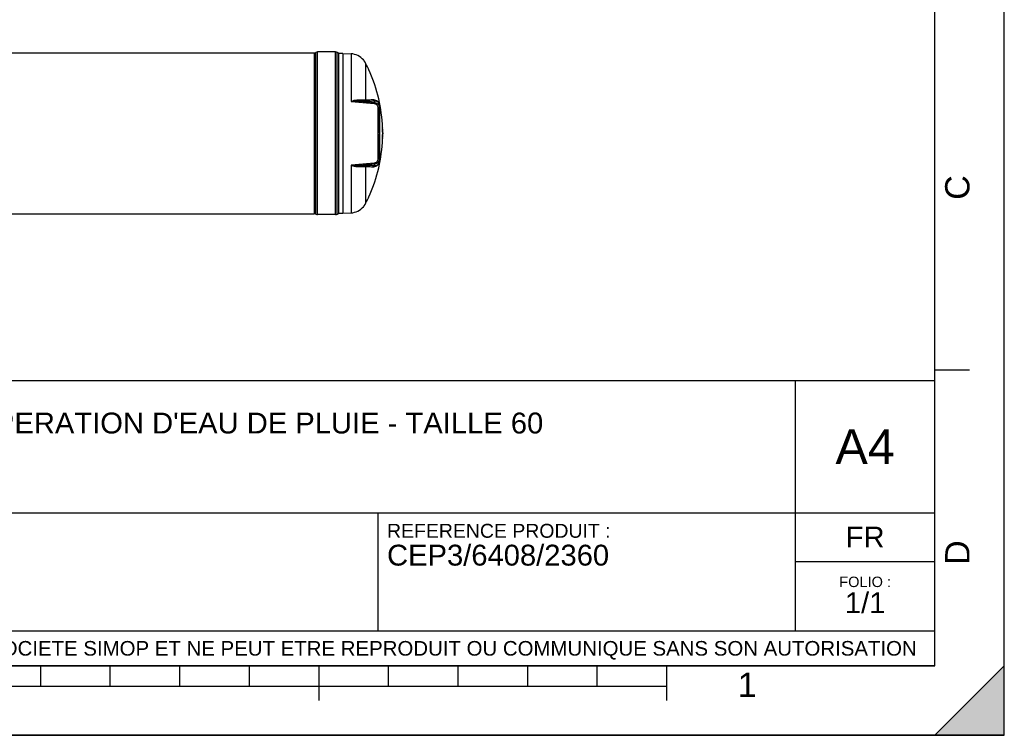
# Model space of a CAD drawing. Header units: millimetres. Extents: x 0 to 297, y 0 to 210.
# Tile 25 of 38: x 155 to 297, y 0 to 103. Entities that reach past the tile are written whole.
import ezdxf

# ---------------------------------------------------------------- set-up
doc = ezdxf.new("R2010")
doc.units = ezdxf.units.MM
doc.header["$LTSCALE"] = 16.335
doc.layers.get('0').update_dxf_attribs({"linetype": 'CONTINUOUS'})
doc.layers.add('08_SURFACES', color=7, linetype='CONTINUOUS')
doc.styles.get("Standard").update_dxf_attribs({"font": 'arial.ttf'})
doc.styles.add('TEXTSTYLE_2', font='arial.ttf')

# ---------------------------------------------------------------- blocks, each defined once
blk = doc.blocks.new('MARGEA4_BL0', base_point=(148.51, 105.01))
at = {"color": 7, "linetype": 'Continuous'}
for p, q in [((297.01, 0.01), (297.01, 210.01)), ((297.01, 0.01), (297.01, 210.01)), ((287.01, 10.01), (287.01, 200.01)), ((292.01, 52.51), (287.01, 52.51)), ((287.01, 10.01), (10.01, 10.01)), ((158.51, 7.01), (158.51, 10.01)), ((168.51, 7.01), (168.51, 10.01)), ((178.51, 7.01), (178.51, 10.01)), ((188.51, 7.01), (188.51, 10.01)), ((198.51, 5.01), (198.51, 10.01)), ((208.51, 7.01), (208.51, 10.01)), ((218.51, 7.01), (218.51, 10.01)), ((228.51, 7.01), (228.51, 10.01)), ((238.51, 7.01), (238.51, 10.01)), ((248.51, 5.01), (248.51, 10.01)), ((297.01, 10.01), (287.01, 0.01)), ((297.01, 10.01), (287.01, 0.01)), ((297.01, 0.01), (297.01, 10.01)), ((248.51, 7.01), (48.51, 7.01)), ((297.01, 0.01), (0.01, 0.01)), ((297.01, 0.01), (0.01, 0.01)), ((287.01, 0.01), (297.01, 0.01))]:
    blk.add_line(p, q, dxfattribs=at)
blk.add_solid([(297.01, 10.01), (287.01, 0.01), (297.01, 0.01)], dxfattribs=at)
at = {"color": 2, "linetype": 'Continuous', "style": 'TEXTSTYLE_2', "oblique": 0}
for s, p in [('C', (292.01, 77.01)), ('D', (292.01, 24.51))]:
    blk.add_text(s, height=3.5, rotation=90, dxfattribs=at).set_placement(p)
blk.add_text('1', height=3.5, dxfattribs=at).set_placement((258.71, 5.52))
blk = doc.blocks.new('*T6')
at = {"color": 2, "linetype": 'Continuous'}
for p, q in [((0, 0), (0, 41)), ((0, 41), (190, 41)), ((25, 22), (25, 41)), ((170, 5), (170, 41)), ((190, 0), (190, 41)), ((0, 31.5), (25, 31.5)), ((0, 22), (190, 22)), ((110, 5), (110, 22)), ((170, 15), (190, 15)), ((0, 5), (190, 5)), ((0, 0), (190, 0))]:
    blk.add_line(p, q, dxfattribs=at)
at = {"color": 2, "linetype": 'Continuous', "line_spacing_factor": 0.9}
for s, insert, char_height, width, attachment_point in [('ECHELLE :\\P\\H2.5;3:500', (1.28, 39.4), 2, 28.5204, 1), ("TITRE :\\P\\H3.0;CUVE A RECUPERATION D'EAU DE PLUIE - TAILLE 60", (26.28, 39.4), 2, 214.5056, 1), ('A4', (180, 34), 5, 17.0632, 2), ('REFERENCE PRODUIT :\\P\\H3.0;CEP3/6408/2360', (111.28, 20.4), 2, 64.1338, 1), ('FR', (180, 20), 3, 11.1524, 2), ('FOLIO :  \\P\\H3.0;1/1', (180, 12.81), 1.5, 17.197, 2), ('CE PLAN EST LA PROPRIETE DE LA SOCIETE SIMOP ET NE PEUT ETRE REPRODUIT OU COMMUNIQUE SANS SON AUTORISATION', (95, 3.55), 2.1, 368.8974, 2)]:
    blk.add_mtext(s, dxfattribs=dict(at, insert=insert, char_height=char_height, width=width, attachment_point=attachment_point))

msp = doc.modelspace()

# ---------------------------------------------------------------- linework, layer by layer
at = {"color": 7, "linetype": 'Continuous'}
for p, q in [((297, 0), (297, 210)), ((297.01, 0.01), (297.01, 200.01)), ((50.84, 98.14), (197.81, 98.14)), ((200.88, 98.27), (198.31, 98.27)), ((201.38, 75), (201.38, 98.14)), ((201.95, 98.07), (201.38, 98.04)), ((201.95, 98.07), (203.11, 98.01)), ((201.95, 98.07), (201.95, 75.07)), ((207.2, 90.57), (207.2, 82.58)), ((207.2, 86.62), (207.22, 86.62)), ((207.2, 86.52), (207.22, 86.52)), ((207.22, 86.62), (207.22, 86.52)), ((207.15, 82.82), (207.15, 82.58)), ((207.2, 82.57), (207.2, 82.58)), ((201.38, 75.1), (201.95, 75.07)), ((201.95, 75.07), (203.11, 75.13)), ((50.84, 75), (197.81, 75)), ((200.88, 74.88), (198.31, 74.88)), ((0, 0), (297, 0))]:
    msp.add_line(p, q, dxfattribs=at)
at = {"color": 9, "linetype": 'Continuous'}
for p, q in [((197.81, 98.14), (197.81, 75)), ((198.05, 74.94), (198.05, 98.2)), ((198.31, 74.88), (198.31, 98.27)), ((200.88, 74.88), (200.88, 98.27)), ((201.14, 74.94), (201.14, 98.2)), ((203.11, 98.01), (203.11, 91.15)), ((203.11, 91.15), (206.46, 90.85)), ((204.28, 91.2), (206.47, 91.01)), ((206.47, 91.19), (206.47, 91.01)), ((206.96, 90.28), (206.96, 82.86)), ((207.2, 86.62), (207.2, 90.52)), ((207.2, 82.62), (207.2, 86.52)), ((206.46, 82.29), (203.11, 81.99)), ((206.47, 82.13), (204.28, 81.95)), ((206.47, 82.13), (206.47, 81.96)), ((203.11, 81.99), (203.11, 75.13))]:
    msp.add_line(p, q, dxfattribs=at)
for points in [[(207.2, 90.52), (207.2, 90.52), (207.2, 90.53), (207.2, 90.53), (207.2, 90.54), (207.2, 90.54), (207.2, 90.55), (207.2, 90.55), (207.2, 90.56), (207.2, 90.56)], [(207.2, 82.62), (207.2, 82.62), (207.2, 82.61), (207.2, 82.61), (207.2, 82.6), (207.2, 82.6), (207.2, 82.59), (207.2, 82.59), (207.2, 82.58), (207.2, 82.58)]]:
    msp.add_lwpolyline(points, dxfattribs=at)
at = {"color": 7, "linetype": 'Continuous'}
for centre, radius, start, end in [((197.81, 98.64), 0.5, 270, 298.0725), ((198.31, 97.7), 0.562, 90, 118.0725), ((200.88, 97.7), 0.562, 61.9275, 90), ((201.38, 98.64), 0.5, 241.9275, 270), ((202.98, 95.51), 2.5, 40.0169, 87), ((202.98, 77.63), 2.5, 273, 319.9831), ((197.81, 74.5), 0.5, 61.9275, 90), ((198.31, 75.44), 0.562, 241.9275, 270), ((200.88, 75.44), 0.562, 270, 298.0725), ((201.38, 74.5), 0.5, 90, 118.0725)]:
    msp.add_arc(centre, radius, start, end, dxfattribs=at)
at = {"color": 9, "linetype": 'Continuous'}
for centre, radius, start, end in [((206.38, 90.55), 0.827, 3.0782, 3.4788), ((205.76, 82.62), 1.44, 359.8003, 0.0017), ((205.93, 82.62), 1.27, 359.3566, 359.8039)]:
    msp.add_arc(centre, radius, start, end, dxfattribs=at)
for points, knots in [([(204.19, 91.35), (204.1, 91.35), (203.73, 91.34), (203.38, 91.24), (203.11, 91.15)], [0, 0, 0, 0, 0.237356, 1, 1, 1, 1]), ([(205.2, 91.35), (205.14, 91.34), (204.8, 91.32), (204.46, 91.34), (204.19, 91.35)], [0, 0, 0, 0, 0.181577, 1, 1, 1, 1]), ([(204.19, 91.35), (204.19, 91.31), (204.2, 91.27), (204.24, 91.21), (204.26, 91.23), (204.27, 91.24)], [0, 0, 0, 0, 0.602591, 0.794879, 1, 1, 1, 1]), ([(205.4, 91.15), (205.33, 91.15), (204.96, 91.16), (204.59, 91.18), (204.28, 91.2)], [0, 0, 0, 0, 0.182409, 1, 1, 1, 1]), ([(206.26, 91.38), (206.18, 91.37), (205.83, 91.36), (205.48, 91.35), (205.2, 91.35)], [0, 0, 0, 0, 0.213226, 1, 1, 1, 1]), ([(206.47, 91.19), (206.39, 91.18), (206.04, 91.16), (205.68, 91.16), (205.4, 91.15)], [0, 0, 0, 0, 0.213231, 1, 1, 1, 1]), ([(207.2, 90.6), (207.19, 90.77), (207.1, 91.04), (206.74, 91.33), (206.45, 91.39), (206.26, 91.38)], [0, 0, 0, 0, 0.379504, 0.580913, 1, 1, 1, 1]), ([(206.47, 91.01), (206.47, 91), (206.47, 90.96), (206.46, 90.91), (206.46, 90.87)], [0, 0, 0, 0, 0.056676, 1, 1, 1, 1]), ([(206.46, 90.85), (206.6, 90.84), (206.87, 90.7), (206.96, 90.42), (206.96, 90.28)], [0, 0, 0, 0, 0.508115, 1, 1, 1, 1]), ([(207.2, 90.57), (207.2, 90.71), (207.14, 90.94), (206.85, 91.17), (206.62, 91.2), (206.47, 91.19)], [0, 0, 0, 0, 0.402327, 0.59389, 1, 1, 1, 1]), ([(207.2, 90.52), (207.2, 90.53), (207.2, 90.56), (207.2, 90.58), (207.2, 90.59)], [0, 0, 0, 0, 0.480513, 1, 1, 1, 1]), ([(207.17, 90.24), (207.17, 90.24), (207.15, 90.25), (207.14, 90.26), (207.13, 90.26)], [0, 0, 0, 0, 0.4588, 1, 1, 1, 1]), ([(207.2, 90.2), (207.2, 90.21), (207.19, 90.22), (207.18, 90.23), (207.17, 90.24)], [0, 0, 0, 0, 0.429948, 1, 1, 1, 1]), ([(206.26, 81.76), (206.45, 81.75), (206.76, 81.81), (207.12, 82.13), (207.2, 82.42), (207.2, 82.61)], [0, 0, 0, 0, 0.41036, 0.609459, 1, 1, 1, 1]), ([(206.96, 82.86), (206.96, 82.72), (206.87, 82.44), (206.6, 82.3), (206.46, 82.29)], [0, 0, 0, 0, 0.491863, 1, 1, 1, 1]), ([(206.47, 82.13), (206.47, 82.14), (206.47, 82.19), (206.46, 82.23), (206.46, 82.28)], [0, 0, 0, 0, 0.056675, 1, 1, 1, 1]), ([(206.47, 81.96), (206.62, 81.94), (206.84, 81.97), (207.14, 82.2), (207.2, 82.43), (207.2, 82.57)], [0, 0, 0, 0, 0.40641, 0.598087, 1, 1, 1, 1]), ([(207.17, 82.9), (207.17, 82.9), (207.15, 82.89), (207.14, 82.89), (207.13, 82.88)], [0, 0, 0, 0, 0.4588, 1, 1, 1, 1]), ([(207.2, 82.94), (207.2, 82.93), (207.19, 82.92), (207.18, 82.91), (207.17, 82.9)], [0, 0, 0, 0, 0.429947, 1, 1, 1, 1]), ([(203.11, 81.99), (203.2, 81.96), (203.55, 81.85), (203.92, 81.78), (204.19, 81.79)], [0, 0, 0, 0, 0.262606, 1, 1, 1, 1]), ([(204.19, 81.79), (204.19, 81.83), (204.2, 81.87), (204.24, 81.93), (204.26, 81.91), (204.27, 81.9)], [0, 0, 0, 0, 0.602592, 0.79488, 1, 1, 1, 1]), ([(204.19, 81.79), (204.29, 81.8), (204.63, 81.81), (204.97, 81.81), (205.2, 81.79)], [0, 0, 0, 0, 0.31546, 1, 1, 1, 1]), ([(204.28, 81.95), (204.4, 81.95), (204.77, 81.97), (205.15, 81.99), (205.4, 81.99)], [0, 0, 0, 0, 0.314012, 1, 1, 1, 1]), ([(205.2, 81.79), (205.3, 81.79), (205.65, 81.79), (206.01, 81.78), (206.26, 81.76)], [0, 0, 0, 0, 0.286502, 1, 1, 1, 1]), ([(205.4, 81.99), (205.5, 81.99), (205.86, 81.98), (206.22, 81.97), (206.47, 81.96)], [0, 0, 0, 0, 0.286499, 1, 1, 1, 1])]:
    msp.add_open_spline(points, degree=3, knots=knots, dxfattribs=at)
for points in [[(204.28, 91.2), (203.89, 91.22), (203.5, 91.19), (203.11, 91.15)], [(205.2, 91.35), (205.22, 91.26), (205.31, 91.16), (205.4, 91.15)], [(206.26, 91.38), (206.28, 91.29), (206.37, 91.2), (206.47, 91.19)], [(206.47, 91.01), (206.75, 90.98), (207.03, 90.77), (207.14, 90.51)], [(207.13, 90.26), (207.08, 90.28), (207.02, 90.28), (206.96, 90.28)], [(207.14, 90.51), (207.18, 90.41), (207.2, 90.31), (207.2, 90.2)], [(207.14, 82.64), (207.04, 82.38), (206.75, 82.16), (206.47, 82.13)], [(207.13, 82.88), (207.08, 82.86), (207.02, 82.86), (206.96, 82.86)], [(207.2, 82.94), (207.2, 82.84), (207.18, 82.74), (207.14, 82.64)], [(203.11, 81.99), (203.5, 81.95), (203.89, 81.92), (204.28, 81.95)], [(205.2, 81.79), (205.22, 81.88), (205.31, 81.98), (205.4, 81.99)], [(206.26, 81.76), (206.28, 81.86), (206.37, 81.95), (206.47, 81.96)]]:
    msp.add_open_spline(points, degree=3, dxfattribs=at)
at = {"layer": '08_SURFACES', "color": 7, "linetype": 'Continuous'}
for p, q in [((204.9, 97.12), (204.91, 97.12)), ((204.9, 97.11), (204.91, 97.11)), ((204.91, 97.11), (204.92, 97.1)), ((204.92, 97.1), (204.92, 97.09)), ((204.92, 97.09), (204.93, 97.08)), ((204.93, 97.08), (204.94, 97.07)), ((205.75, 95.52), (205.76, 95.52)), ((205.76, 95.52), (205.76, 95.52)), ((207.65, 87.37), (207.66, 87.37)), ((207.65, 87.37), (207.65, 87.32)), ((207.66, 87.32), (207.66, 87.37)), ((207.66, 86.62), (207.67, 86.62)), ((207.66, 86.61), (207.66, 86.6)), ((207.66, 86.6), (207.66, 86.57)), ((207.66, 86.57), (207.66, 86.55)), ((207.66, 86.55), (207.66, 86.53)), ((207.66, 86.53), (207.66, 86.53)), ((207.66, 86.52), (207.67, 86.52)), ((207.67, 86.59), (207.67, 86.61)), ((207.67, 86.57), (207.67, 86.59)), ((207.67, 86.55), (207.67, 86.57)), ((207.67, 86.53), (207.67, 86.55)), ((207.67, 86.53), (207.67, 86.53)), ((207.65, 85.82), (207.65, 85.77)), ((207.65, 85.77), (207.66, 85.77)), ((207.66, 85.77), (207.66, 85.82)), ((205.74, 77.59), (205.73, 77.58)), ((205.73, 77.58), (205.73, 77.57)), ((205.75, 77.62), (205.76, 77.62)), ((205.76, 77.62), (205.76, 77.62)), ((204.9, 76.03), (204.9, 76.02)), ((204.9, 76.02), (204.91, 76.02)), ((204.91, 76.02), (204.92, 76.03))]:
    msp.add_line(p, q, dxfattribs=at)
at = {"layer": '08_SURFACES', "color": 9, "linetype": 'Continuous'}
for p, q in [((204.95, 97.07), (204.94, 97.07)), ((205.2, 96.66), (205.2, 91.35)), ((205.74, 95.57), (205.73, 95.57)), ((207.65, 87.32), (207.66, 87.32)), ((207.65, 85.82), (207.66, 85.82)), ((205.2, 81.79), (205.2, 76.48)), ((205.74, 77.57), (205.73, 77.57)), ((204.95, 76.07), (204.94, 76.07))]:
    msp.add_line(p, q, dxfattribs=at)
at = {"layer": '08_SURFACES', "color": 7, "linetype": 'Continuous'}
for points in [[(204.9, 97.12), (204.9, 97.12), (204.9, 97.12), (204.9, 97.12), (204.9, 97.11)], [(204.95, 97.07), (204.94, 97.08), (204.94, 97.09), (204.93, 97.09), (204.93, 97.1), (204.92, 97.11), (204.92, 97.11), (204.91, 97.11), (204.91, 97.12), (204.91, 97.12), (204.91, 97.12), (204.91, 97.12)], [(205.73, 95.57), (205.73, 95.56), (205.74, 95.56), (205.74, 95.55), (205.74, 95.54)], [(205.75, 95.55), (205.74, 95.56), (205.74, 95.57)], [(205.74, 95.54), (205.75, 95.53), (205.75, 95.53)], [(205.76, 95.52), (205.76, 95.52), (205.76, 95.53), (205.76, 95.53), (205.76, 95.54), (205.75, 95.54), (205.75, 95.55)], [(205.75, 95.53), (205.75, 95.52), (205.75, 95.52), (205.75, 95.52)], [(207.66, 86.62), (207.66, 86.62), (207.66, 86.62), (207.66, 86.62), (207.66, 86.61), (207.66, 86.61)], [(207.66, 86.53), (207.66, 86.52), (207.66, 86.52), (207.66, 86.52), (207.66, 86.52)], [(207.67, 86.61), (207.67, 86.61), (207.67, 86.62), (207.67, 86.62), (207.67, 86.62), (207.67, 86.62)], [(207.67, 86.52), (207.67, 86.52), (207.67, 86.52), (207.67, 86.52), (207.67, 86.53)], [(205.74, 77.57), (205.74, 77.58), (205.75, 77.59), (205.75, 77.6), (205.76, 77.6), (205.76, 77.61), (205.76, 77.61), (205.76, 77.62), (205.76, 77.62)], [(205.75, 77.61), (205.74, 77.6), (205.74, 77.59), (205.74, 77.59)], [(205.75, 77.62), (205.75, 77.62), (205.75, 77.62)], [(205.75, 77.62), (205.75, 77.61), (205.75, 77.61)], [(204.94, 76.07), (204.93, 76.06), (204.93, 76.06), (204.92, 76.05), (204.92, 76.04), (204.91, 76.04), (204.9, 76.03)], [(204.9, 76.02), (204.9, 76.02), (204.9, 76.02), (204.9, 76.02)], [(204.91, 76.02), (204.91, 76.02), (204.91, 76.02)], [(204.92, 76.03), (204.92, 76.04), (204.93, 76.04)], [(204.93, 76.04), (204.93, 76.05), (204.94, 76.06), (204.94, 76.06), (204.95, 76.07)]]:
    msp.add_lwpolyline(points, dxfattribs=at)
for centre, radius, start, end in [((202.98, 95.51), 2.5, 28.6226, 38.5303), ((202.98, 95.51), 2.51, 38.0293, 38.3581), ((202.98, 95.51), 2.51, 37.4854, 38.0293), ((202.98, 95.51), 2.51, 35.8288, 37.4853), ((202.98, 95.51), 2.51, 35.372, 35.8288), ((202.98, 95.51), 2.51, 33.8936, 35.3721), ((202.98, 95.51), 2.51, 33.4997, 33.8936), ((202.98, 95.51), 2.51, 31.8157, 33.4997), ((202.98, 95.51), 2.51, 31.3001, 31.8157), ((202.98, 95.51), 2.51, 29.6328, 31.2999), ((202.98, 95.51), 2.51, 29.1565, 29.6329), ((202.98, 95.51), 2.51, 27.5518, 29.1566), ((202.98, 95.51), 2.5, 27.3719, 28.6136), ((185.71, 86.57), 21.95, 24.2063, 27.3718), ((185.71, 86.57), 21.96, 24.1946, 27.3718), ((202.98, 95.51), 2.51, 27.3718, 27.5516), ((185.71, 86.57), 21.95, 2.0887, 24.0632), ((185.71, 86.57), 21.95, 0.1305, 1.9581), ((185.71, 86.57), 21.95, 358.0419, 359.8695), ((185.71, 86.57), 21.96, 0.1305, 1.9572), ((185.71, 86.57), 21.96, 358.0428, 359.8695), ((185.71, 86.57), 21.95, 335.9368, 357.9113), ((202.98, 77.63), 2.5, 321.4697, 331.3774), ((202.98, 77.63), 2.51, 330.8435, 332.4482), ((202.98, 77.63), 2.5, 331.3864, 332.6281), ((185.71, 86.57), 21.95, 332.6282, 335.7937), ((185.71, 86.57), 21.96, 332.6282, 335.8054), ((202.98, 77.63), 2.51, 332.4483, 332.6282), ((202.98, 77.63), 2.51, 321.6419, 321.9707), ((202.98, 77.63), 2.51, 321.9707, 322.5147), ((202.98, 77.63), 2.51, 322.5148, 324.1711), ((202.98, 77.63), 2.51, 324.1711, 324.6281), ((202.98, 77.63), 2.51, 324.628, 326.1065), ((202.98, 77.63), 2.51, 326.1065, 326.5002), ((202.98, 77.63), 2.51, 326.5002, 328.1843), ((202.98, 77.63), 2.51, 328.1844, 328.6999), ((202.98, 77.63), 2.51, 328.7, 330.3672), ((202.98, 77.63), 2.51, 330.3671, 330.8436)]:
    msp.add_arc(centre, radius, start, end, dxfattribs=at)

# ---------------------------------------------------------------- block references
at = {"color": 2, "linetype": 'Continuous'}
msp.add_blockref('MARGEA4_BL0', (148.51, 105.01), dxfattribs=at)
msp.add_blockref('*T6', (97.01, 10.01))

doc.saveas('drawing.dxf')
